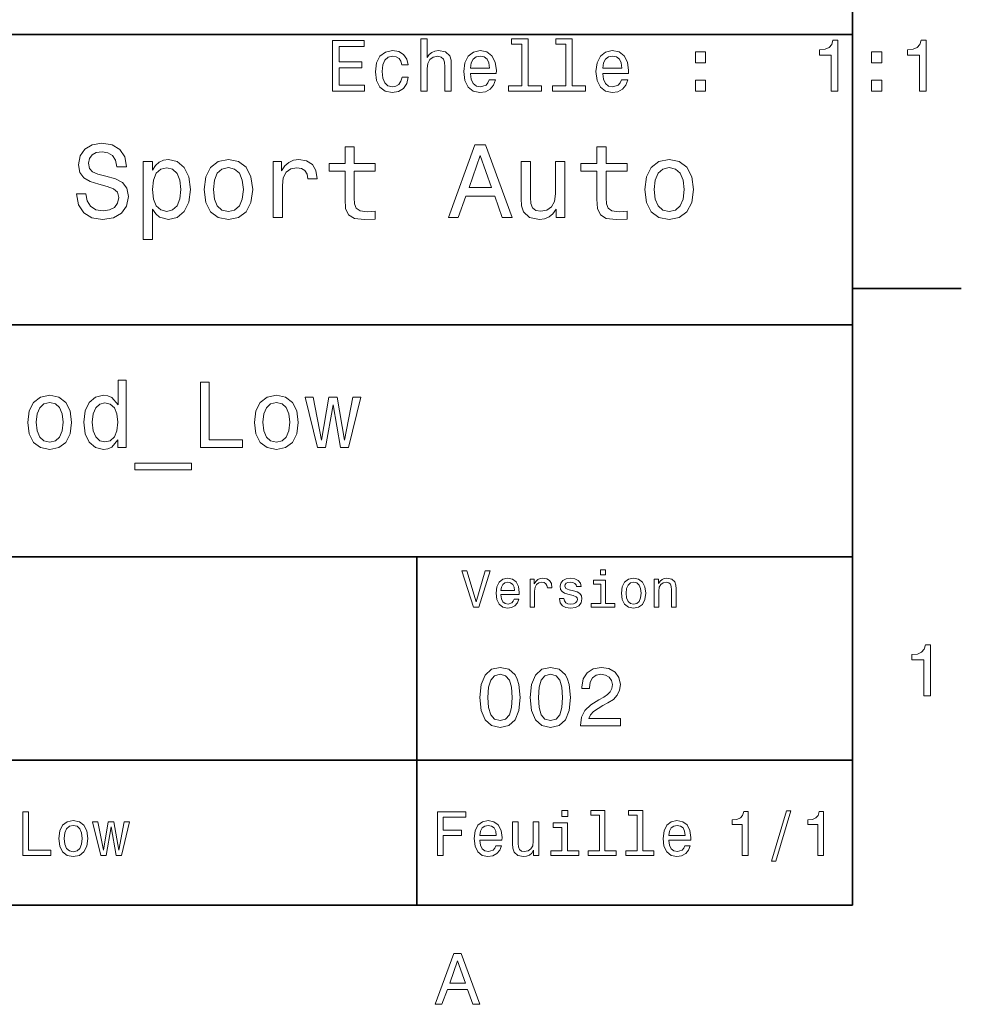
# Model space of a CAD drawing. Extents: x 0 to 297, y 0 to 210.
# Tile 7 of 9: x 230 to 294, y 3 to 71. Entities that reach past the tile are written whole.
import ezdxf

# ---------------------------------------------------------------- set-up
doc = ezdxf.new("R2010")
doc.units = 0

msp = doc.modelspace()

# ---------------------------------------------------------------- linework, layer by layer
at = {"color": 7, "lineweight": 35}
for p, q in [((287, 10), (287, 200)), ((97, 70), (287, 70)), ((287, 70), (287, 10)), ((162, 50), (287, 50)), ((162, 34), (287, 34)), ((257, 10), (257, 34)), ((162, 20), (287, 20)), ((10, 10), (287, 10)), ((97, 10), (287, 10))]:
    msp.add_line(p, q, dxfattribs=at)
at = {"color": 7, "lineweight": 35, "ltscale": 0.1875}
msp.add_line((287, 52.5), (294.5, 52.5), dxfattribs=at)
at = {"color": 7, "lineweight": 13}
for points in [[(251.182098, 66.090836), (253.401108, 66.090836), (253.401108, 66.514465), (251.646072, 66.514465), (251.646072, 67.699623), (253.209473, 67.699623), (253.209473, 68.11821), (251.646072, 68.11821), (251.646072, 69.167206), (253.360764, 69.167206), (253.360764, 69.590836), (251.182098, 69.590836)], [(257.269257, 66.090836), (257.713074, 66.090836), (257.713074, 67.654236), (257.758453, 68.012306), (257.904724, 68.274551), (258.131653, 68.435936), (258.434265, 68.496452), (258.676331, 68.446022), (258.827637, 68.309853), (258.90329, 68.082909), (258.928497, 67.780319), (258.928497, 66.090836), (259.372284, 66.090836), (259.372284, 67.871094), (259.352112, 68.229164), (259.261353, 68.526718), (258.963806, 68.799049), (258.499817, 68.894867), (258.24765, 68.859566), (258.030792, 68.763748), (257.849243, 68.61245), (257.713074, 68.405678), (257.713074, 69.711876), (257.269257, 69.711876)], [(264.223877, 69.338676), (264.223877, 66.464035), (263.311066, 66.464035), (263.311066, 66.090836), (265.57547, 66.090836), (265.57547, 66.464035), (264.667694, 66.464035), (264.667694, 69.711876), (263.527924, 69.711876), (263.527924, 69.338676)], [(267.259888, 69.338676), (267.259888, 66.464035), (266.347076, 66.464035), (266.347076, 66.090836), (268.611481, 66.090836), (268.611481, 66.464035), (267.703705, 66.464035), (267.703705, 69.711876), (266.563934, 69.711876), (266.563934, 69.338676)], [(285.546631, 66.090836), (286.005585, 66.090836), (286.005585, 69.616051), (285.662628, 69.616051), (285.571869, 69.308418), (285.39032, 69.101639), (285.112915, 68.980606), (284.729645, 68.940262), (284.729645, 68.582191), (285.546631, 68.582191)], [(291.618683, 66.090836), (292.077637, 66.090836), (292.077637, 69.616051), (291.73468, 69.616051), (291.643921, 69.308418), (291.462341, 69.101639), (291.184967, 68.980606), (290.801697, 68.940262), (290.801697, 68.582191), (291.618683, 68.582191)], [(255.958023, 67.901352), (256.39679, 67.901352), (256.306, 68.30481), (256.089142, 68.622536), (255.751251, 68.819221), (255.3125, 68.894867), (254.828354, 68.794006), (254.46019, 68.511581), (254.22821, 68.05265), (254.147507, 67.437378), (254.22316, 66.827148), (254.450104, 66.373253), (254.808167, 66.090836), (255.297363, 65.995018), (255.731079, 66.070663), (256.06897, 66.282478), (256.300964, 66.615334), (256.401825, 67.059135), (255.97821, 67.059135), (255.902557, 66.776718), (255.761337, 66.564896), (255.559616, 66.433777), (255.3125, 66.393433), (255.004868, 66.458992), (254.782959, 66.660721), (254.64679, 66.988533), (254.601395, 67.452507), (254.64679, 67.906395), (254.787994, 68.234207), (255.014954, 68.435936), (255.3125, 68.506538), (255.574738, 68.461151), (255.771423, 68.345161), (255.902557, 68.153519)], [(260.693634, 67.316338), (262.468842, 67.316338), (262.473877, 67.523109), (262.393188, 68.103081), (262.171295, 68.536804), (261.818268, 68.799049), (261.349243, 68.894867), (260.89032, 68.794006), (260.537292, 68.511581), (260.310333, 68.05265), (260.229645, 67.447464), (260.305298, 66.827148), (260.532227, 66.373253), (260.880219, 66.090836), (261.334106, 65.995018), (261.727478, 66.060577), (262.050262, 66.232048), (262.287292, 66.504379), (262.423462, 66.867493), (261.98468, 66.867493), (261.893921, 66.665764), (261.762787, 66.514465), (261.389587, 66.393433), (261.102112, 66.448906), (260.885254, 66.62542), (260.744049, 66.91288), (260.693634, 67.301208)], [(269.801697, 67.316338), (271.576904, 67.316338), (271.58194, 67.523109), (271.501251, 68.103081), (271.279358, 68.536804), (270.926331, 68.799049), (270.457306, 68.894867), (269.998383, 68.794006), (269.645355, 68.511581), (269.418396, 68.05265), (269.337708, 67.447464), (269.413361, 66.827148), (269.64032, 66.373253), (269.988281, 66.090836), (270.442169, 65.995018), (270.835541, 66.060577), (271.158325, 66.232048), (271.395355, 66.504379), (271.531525, 66.867493), (271.092743, 66.867493), (271.001984, 66.665764), (270.87085, 66.514465), (270.49765, 66.393433), (270.210205, 66.448906), (269.993347, 66.62542), (269.852112, 66.91288), (269.801697, 67.301208)], [(276.181366, 68.047607), (276.87735, 68.047607), (276.87735, 68.799049), (276.181366, 68.799049)], [(288.32547, 68.047607), (289.021423, 68.047607), (289.021423, 68.799049), (288.32547, 68.799049)], [(260.693634, 67.689537), (260.749084, 68.037521), (260.885254, 68.294724), (261.092041, 68.451065), (261.36438, 68.506538), (261.631653, 68.451065), (261.83844, 68.294724), (261.964508, 68.037521), (262.009918, 67.689537)], [(269.801697, 67.689537), (269.857178, 68.037521), (269.993347, 68.294724), (270.200104, 68.451065), (270.472443, 68.506538), (270.739746, 68.451065), (270.946503, 68.294724), (271.072571, 68.037521), (271.117981, 67.689537)], [(276.181366, 66.090836), (276.87735, 66.090836), (276.87735, 66.842278), (276.181366, 66.842278)], [(288.32547, 66.090836), (289.021423, 66.090836), (289.021423, 66.842278), (288.32547, 66.842278)], [(234.20462, 59.030979), (233.548996, 59.030979), (233.693085, 58.267288), (234.053314, 57.70533), (234.608078, 57.366714), (235.357361, 57.244236), (236.099426, 57.359509), (236.654175, 57.67651), (237.007202, 58.17363), (237.136902, 58.82925), (237.028824, 59.420029), (236.726227, 59.801872), (236.236313, 60.054031), (235.580704, 60.241352), (235.018738, 60.378242), (234.651306, 60.536743), (234.442368, 60.767288), (234.377533, 61.127522), (234.442368, 61.451729), (234.629684, 61.696686), (234.917877, 61.862389), (235.314133, 61.920029), (235.71759, 61.84798), (236.034592, 61.653458), (236.24353, 61.32925), (236.344391, 60.889767), (237, 60.889767), (237, 60.904179), (236.884735, 61.581409), (236.546112, 62.085732), (236.01297, 62.402737), (235.292511, 62.510807), (234.644104, 62.402737), (234.139771, 62.100143), (233.815567, 61.631844), (233.700287, 61.026657), (233.793961, 60.486309), (234.067734, 60.118874), (234.5, 59.873917), (235.09079, 59.6866), (235.674362, 59.520893), (236.113831, 59.362389), (236.380402, 59.131844), (236.47406, 58.757202), (236.387619, 58.375359), (236.164276, 58.087173), (235.825653, 57.907059), (235.386169, 57.849422), (234.896255, 57.928673), (234.521622, 58.159222), (234.283875, 58.533859)], [(252.05043, 60.579971), (252.05043, 58.64193), (252.093658, 58.015129), (252.29538, 57.582851), (252.698853, 57.330688), (253.383286, 57.244236), (254.132568, 57.280258), (254.132568, 57.827808), (253.585022, 57.78458), (253.087891, 57.842216), (252.82132, 58.022331), (252.706055, 58.324928), (252.684448, 58.75), (252.684448, 60.579971), (254.132568, 60.579971), (254.132568, 61.120316), (252.684448, 61.120316), (252.684448, 62.251438), (252.05043, 62.251438), (252.05043, 61.120316), (250.955322, 61.120316), (250.955322, 60.579971)], [(259.175781, 57.381123), (259.838623, 57.381123), (260.364563, 58.850864), (262.360229, 58.850864), (262.886169, 57.381123), (263.563416, 57.381123), (261.733429, 62.388329), (260.998566, 62.388329)], [(269.399109, 60.579971), (269.399109, 58.64193), (269.442352, 58.015129), (269.644073, 57.582851), (270.047546, 57.330688), (270.731995, 57.244236), (271.481262, 57.280258), (271.481262, 57.827808), (270.933716, 57.78458), (270.436584, 57.842216), (270.170013, 58.022331), (270.054749, 58.324928), (270.033142, 58.75), (270.033142, 60.579971), (271.481262, 60.579971), (271.481262, 61.120316), (270.033142, 61.120316), (270.033142, 62.251438), (269.399109, 62.251438), (269.399109, 61.120316), (268.304016, 61.120316), (268.304016, 60.579971)], [(238.786743, 60.652016), (238.786743, 61.25), (238.15274, 61.25), (238.15274, 55.882565), (238.786743, 55.882565), (238.786743, 57.971901), (239.010101, 57.633286), (239.262253, 57.409943), (239.896271, 57.244236), (240.50145, 57.381123), (240.976959, 57.791786), (241.286743, 58.440201), (241.402023, 59.319164), (241.286743, 60.190922), (240.976959, 60.839336), (240.50145, 61.242794), (239.896271, 61.386887), (239.550446, 61.343658), (239.255051, 61.206772), (239.002899, 60.976223)], [(242.338623, 59.311958), (242.453888, 58.432995), (242.785309, 57.78458), (243.311249, 57.381123), (244.017303, 57.244236), (244.716141, 57.381123), (245.242081, 57.777374), (245.573486, 58.425793), (245.695969, 59.311958), (245.573486, 60.190922), (245.242081, 60.846542), (244.716141, 61.242794), (244.017303, 61.386887), (243.311249, 61.242794), (242.785309, 60.839336), (242.453888, 60.190922)], [(247.100861, 57.381123), (247.734863, 57.381123), (247.734863, 59.592937), (247.799713, 60.12608), (247.994232, 60.507923), (248.311249, 60.738472), (248.736313, 60.817722), (249.053314, 60.767288), (249.291077, 60.623199), (249.435165, 60.378242), (249.485596, 60.046829), (250.126801, 60.046829), (250.040344, 60.630402), (249.802597, 61.048271), (249.406342, 61.30043), (248.865997, 61.386887), (248.498566, 61.32925), (248.181549, 61.185158), (247.900574, 60.940201), (247.677246, 60.608788), (247.677246, 61.25), (247.100861, 61.25)], [(260.595093, 59.463257), (261.365997, 61.667866), (262.136902, 59.463257)], [(267.194519, 61.25), (266.560516, 61.25), (266.560516, 59.016571), (266.488464, 58.497837), (266.279541, 58.123196), (265.955322, 57.892651), (265.530243, 57.820602), (265.19165, 57.878242), (264.975494, 58.051151), (264.853027, 58.346542), (264.824219, 58.764408), (264.824219, 61.25), (264.190186, 61.25), (264.190186, 58.706772), (264.211792, 58.195244), (264.348694, 57.770172), (264.766571, 57.381123), (265.436584, 57.244236), (265.796814, 57.294666), (266.106628, 57.424351), (266.373199, 57.647694), (266.589325, 57.971901), (266.589325, 57.381123), (267.194519, 57.381123)], [(272.698853, 59.311958), (272.814117, 58.432995), (273.145508, 57.78458), (273.671448, 57.381123), (274.377502, 57.244236), (275.076355, 57.381123), (275.602295, 57.777374), (275.933716, 58.425793), (276.056183, 59.311958), (275.933716, 60.190922), (275.602295, 60.846542), (275.076355, 61.242794), (274.377502, 61.386887), (273.671448, 61.242794), (273.145508, 60.839336), (272.814117, 60.190922)], [(239.788193, 57.8134), (239.363129, 57.907059), (239.053314, 58.195244), (238.858795, 58.663544), (238.793945, 59.319164), (238.858795, 59.967579), (239.053314, 60.435879), (239.363129, 60.716858), (239.788193, 60.817722), (240.177246, 60.716858), (240.48703, 60.428673), (240.681564, 59.960373), (240.753601, 59.319164), (240.681564, 58.67075), (240.48703, 58.195244), (240.177246, 57.907059)], [(242.98703, 59.319164), (243.05188, 59.967579), (243.253601, 60.435879), (243.57782, 60.72406), (244.017303, 60.824928), (244.449585, 60.72406), (244.773773, 60.443081), (244.97551, 59.967579), (245.047546, 59.319164), (244.97551, 58.663544), (244.773773, 58.188038), (244.449585, 57.899853), (244.017303, 57.806194), (243.57782, 57.899853), (243.253601, 58.188038), (243.05188, 58.663544)], [(273.34726, 59.319164), (273.412109, 59.967579), (273.613831, 60.435879), (273.938019, 60.72406), (274.377502, 60.824928), (274.809784, 60.72406), (275.134003, 60.443081), (275.335724, 59.967579), (275.407776, 59.319164), (275.335724, 58.663544), (275.134003, 58.188038), (274.809784, 57.899853), (274.377502, 57.806194), (273.938019, 57.899853), (273.613831, 58.188038), (273.412109, 58.663544)], [(236.411377, 42.068443), (236.411377, 41.530258), (236.981979, 41.530258), (236.981979, 46.185879), (236.417862, 46.185879), (236.417862, 44.480545), (235.983429, 44.973343), (235.717575, 45.090057), (235.412811, 45.135445), (234.861664, 45.005764), (234.433716, 44.642651), (234.154892, 44.059078), (234.057632, 43.274494), (234.154892, 42.489914), (234.433716, 41.899857), (234.861664, 41.530258), (235.412811, 41.407059), (235.717575, 41.45245), (235.989899, 41.569164)], [(242.104462, 41.530258), (244.996399, 41.530258), (244.996399, 42.074928), (242.701004, 42.074928), (242.701004, 46.030258), (242.104462, 46.030258)], [(230.199554, 43.268009), (230.303314, 42.476944), (230.601578, 41.893372), (231.074921, 41.530258), (231.710373, 41.407059), (232.339325, 41.530258), (232.812683, 41.886887), (233.110947, 42.470459), (233.221176, 43.268009), (233.110947, 44.059078), (232.812683, 44.649136), (232.339325, 45.005764), (231.710373, 45.135445), (231.074921, 45.005764), (230.601578, 44.642651), (230.303314, 44.059078)], [(245.813385, 43.268009), (245.917145, 42.476944), (246.215408, 41.893372), (246.688751, 41.530258), (247.324203, 41.407059), (247.953156, 41.530258), (248.426514, 41.886887), (248.724777, 42.470459), (248.835007, 43.268009), (248.724777, 44.059078), (248.426514, 44.649136), (247.953156, 45.005764), (247.324203, 45.135445), (246.688751, 45.005764), (246.215408, 44.642651), (245.917145, 44.059078)], [(250.708923, 41.530258), (251.227661, 44.48703), (251.746399, 41.530258), (252.291061, 41.530258), (253.146973, 45.012245), (252.59581, 45.012245), (252.018723, 42.055473), (251.50647, 45.012245), (250.942352, 45.012245), (250.430115, 42.055473), (249.853027, 45.012245), (249.30835, 45.012245), (250.164261, 41.530258)], [(230.783142, 43.274494), (230.841492, 43.858067), (231.023041, 44.279537), (231.314835, 44.538902), (231.710373, 44.629681), (232.099426, 44.538902), (232.391205, 44.286022), (232.572754, 43.858067), (232.637604, 43.274494), (232.572754, 42.684437), (232.391205, 42.256481), (232.099426, 41.997116), (231.710373, 41.912823), (231.314835, 41.997116), (231.023041, 42.256481), (230.841492, 42.684437)], [(235.510086, 44.623199), (235.886169, 44.532421), (236.171463, 44.279537), (236.340057, 43.858067), (236.404892, 43.274494), (236.340057, 42.684437), (236.171463, 42.262966), (235.886169, 42.003601), (235.510086, 41.919308), (235.153458, 42.003601), (234.881119, 42.262966), (234.699554, 42.690922), (234.641205, 43.274494), (234.699554, 43.851585), (234.881119, 44.273052), (235.153458, 44.532421)], [(246.396973, 43.274494), (246.455322, 43.858067), (246.636871, 44.279537), (246.928665, 44.538902), (247.324203, 44.629681), (247.713257, 44.538902), (248.005035, 44.286022), (248.186584, 43.858067), (248.251434, 43.274494), (248.186584, 42.684437), (248.005035, 42.256481), (247.713257, 41.997116), (247.324203, 41.912823), (246.928665, 41.997116), (246.636871, 42.256481), (246.455322, 42.684437)], [(237.565552, 40.453888), (237.565552, 40), (241.469009, 40), (241.469009, 40.453888)], [(261.71109, 33.03458), (261.08429, 30.905619), (260.439484, 33.03458), (260.09726, 33.03458), (260.904175, 30.530979), (261.264404, 30.530979), (262.053314, 33.03458)], [(269.992798, 33.117435), (269.657776, 33.117435), (269.657776, 32.757202), (269.992798, 32.757202)], [(262.784576, 31.40634), (264.052582, 31.40634), (264.056183, 31.554033), (263.998566, 31.9683), (263.840057, 32.278099), (263.587891, 32.465416), (263.252869, 32.533859), (262.925079, 32.461815), (262.672913, 32.260086), (262.510803, 31.932276), (262.453156, 31.5), (262.507202, 31.056915), (262.669312, 30.732708), (262.917877, 30.530979), (263.242065, 30.462536), (263.523041, 30.509365), (263.753601, 30.631844), (263.922913, 30.826368), (264.020172, 31.085733), (263.706787, 31.085733), (263.641937, 30.941643), (263.548279, 30.833572), (263.281708, 30.747118), (263.076355, 30.786743), (262.921478, 30.912823), (262.820618, 31.118155), (262.784576, 31.395533)], [(262.784576, 31.672911), (262.824219, 31.921469), (262.921478, 32.105186), (263.069153, 32.216858), (263.263702, 32.256485), (263.45462, 32.216858), (263.602295, 32.105186), (263.692352, 31.921469), (263.724792, 31.672911)], [(264.794678, 30.530979), (265.111664, 30.530979), (265.111664, 31.636887), (265.144104, 31.903458), (265.241364, 32.094379), (265.399841, 32.209652), (265.612396, 32.249279), (265.770905, 32.224064), (265.889771, 32.152016), (265.961823, 32.029537), (265.98703, 31.863832), (266.307648, 31.863832), (266.264404, 32.155621), (266.145538, 32.364552), (265.947418, 32.490635), (265.677246, 32.533859), (265.49353, 32.505043), (265.335022, 32.432995), (265.194519, 32.310516), (265.082855, 32.144814), (265.082855, 32.465416), (264.794678, 32.465416)], [(267.791779, 31.658501), (267.485596, 31.730547), (267.258636, 31.8134), (267.182983, 31.982708), (267.20462, 32.101585), (267.280273, 32.188038), (267.40274, 32.242073), (267.579254, 32.263687), (267.748566, 32.242073), (267.881836, 32.177231), (267.968292, 32.079971), (268.004333, 31.950287), (268.314117, 31.950287), (268.314117, 31.957493), (268.260101, 32.191643), (268.112396, 32.375359), (267.881836, 32.490635), (267.579254, 32.533859), (267.273041, 32.490635), (267.049713, 32.371758), (266.90921, 32.195244), (266.865997, 31.971901), (266.898407, 31.755764), (266.999268, 31.604465), (267.164978, 31.496397), (267.406342, 31.420748), (267.759369, 31.334293), (267.975494, 31.244236), (268.033142, 31.17219), (268.054749, 31.064121), (268.022339, 30.930836), (267.935883, 30.829971), (267.79538, 30.765129), (267.608063, 30.743515), (267.409943, 30.765129), (267.265839, 30.840778), (267.168579, 30.963255), (267.128967, 31.132565), (266.822754, 31.132565), (266.873199, 30.844379), (267.020905, 30.635447), (267.255035, 30.509365), (267.579254, 30.462536), (267.917877, 30.509365), (268.166412, 30.635447), (268.317719, 30.837175), (268.371765, 31.100143), (268.332123, 31.327089), (268.220459, 31.481987), (268.036743, 31.582851)], [(269.981995, 30.79755), (269.981995, 32.400574), (269.167877, 32.400574), (269.167877, 32.130402), (269.664978, 32.130402), (269.664978, 30.79755), (269.016571, 30.79755), (269.016571, 30.530979), (270.637604, 30.530979), (270.637604, 30.79755)], [(271.087891, 31.496397), (271.145538, 31.056915), (271.311249, 30.732708), (271.574219, 30.530979), (271.927246, 30.462536), (272.276672, 30.530979), (272.539612, 30.729107), (272.705322, 31.053314), (272.766571, 31.496397), (272.705322, 31.935879), (272.539612, 32.263687), (272.276672, 32.461815), (271.927246, 32.533859), (271.574219, 32.461815), (271.311249, 32.260086), (271.145538, 31.935879)], [(271.412109, 31.5), (271.444519, 31.824207), (271.54538, 32.058357), (271.707489, 32.20245), (271.927246, 32.25288), (272.143372, 32.20245), (272.305481, 32.061958), (272.406342, 31.824207), (272.442352, 31.5), (272.406342, 31.17219), (272.305481, 30.934437), (272.143372, 30.790344), (271.927246, 30.743515), (271.707489, 30.790344), (271.54538, 30.934437), (271.444519, 31.17219)], [(273.350159, 30.530979), (273.667145, 30.530979), (273.667145, 31.647694), (273.699554, 31.903458), (273.804047, 32.090778), (273.966125, 32.206051), (274.182281, 32.249279), (274.355194, 32.213257), (274.463257, 32.115993), (274.517303, 31.95389), (274.535309, 31.737751), (274.535309, 30.530979), (274.852295, 30.530979), (274.852295, 31.802593), (274.837891, 32.058357), (274.773041, 32.270893), (274.560516, 32.465416), (274.229095, 32.533859), (274.04538, 32.508644), (273.890503, 32.440201), (273.757202, 32.324928), (273.65274, 32.170029), (273.65274, 32.465416), (273.350159, 32.465416)], [(291.909241, 24.416786), (292.368164, 24.416786), (292.368164, 27.942001), (292.025208, 27.942001), (291.934448, 27.634365), (291.752899, 27.427593), (291.475525, 27.306557), (291.092224, 27.266211), (291.092224, 26.90814), (291.909241, 26.90814)], [(261.345825, 24.314121), (261.432281, 23.409224), (261.703156, 22.763689), (262.135437, 22.371759), (262.734863, 22.244957), (263.328522, 22.371759), (263.760803, 22.763689), (264.02594, 23.409224), (264.118164, 24.314121), (264.02594, 25.213257), (263.916412, 25.570606), (263.760803, 25.864553), (263.328522, 26.256485), (262.734863, 26.38905), (262.135437, 26.256485), (261.703156, 25.858791), (261.432281, 25.213257)], [(261.899139, 24.314121), (261.945251, 25.011528), (262.089325, 25.51297), (262.348694, 25.806917), (262.734863, 25.910664), (263.115265, 25.806917), (263.374634, 25.51297), (263.518738, 25.011528), (263.56485, 24.314121), (263.518738, 23.610952), (263.374634, 23.10951), (263.115265, 22.815563), (262.734863, 22.717581), (262.348694, 22.815563), (262.089325, 23.10951), (261.945251, 23.610952)], [(264.815552, 24.314121), (264.902008, 23.409224), (265.172913, 22.763689), (265.605194, 22.371759), (266.20462, 22.244957), (266.798279, 22.371759), (267.23056, 22.763689), (267.495667, 23.409224), (267.587891, 24.314121), (267.495667, 25.213257), (267.386169, 25.570606), (267.23056, 25.864553), (266.798279, 26.256485), (266.20462, 26.38905), (265.605194, 26.256485), (265.172913, 25.858791), (264.902008, 25.213257)], [(265.368866, 24.314121), (265.414978, 25.011528), (265.559082, 25.51297), (265.818451, 25.806917), (266.20462, 25.910664), (266.585022, 25.806917), (266.844391, 25.51297), (266.988464, 25.011528), (267.034576, 24.314121), (266.988464, 23.610952), (266.844391, 23.10951), (266.585022, 22.815563), (266.20462, 22.717581), (265.818451, 22.815563), (265.559082, 23.10951), (265.414978, 23.610952)], [(268.268005, 22.360231), (271.017303, 22.360231), (271.017303, 22.855909), (268.844391, 22.855909), (268.965424, 23.126802), (269.172913, 23.351585), (269.812683, 23.760807), (270.15274, 23.933718), (270.533142, 24.181557), (270.804047, 24.469742), (270.959656, 24.809799), (271.017303, 25.195967), (270.919312, 25.680117), (270.648407, 26.06052), (270.233429, 26.302595), (269.697418, 26.38905), (269.144104, 26.291067), (268.723328, 26.020174), (268.452454, 25.587896), (268.360229, 25.017292), (268.360229, 24.9366), (268.884735, 24.9366), (268.884735, 24.98271), (268.936584, 25.374641), (269.092224, 25.662825), (269.340057, 25.847263), (269.668579, 25.910664), (270.002869, 25.853027), (270.250732, 25.708935), (270.412109, 25.48415), (270.469727, 25.201729), (270.429382, 24.9366), (270.319885, 24.711817), (270.135437, 24.51585), (269.881836, 24.342941), (269.541779, 24.158503), (268.976959, 23.801153), (268.579254, 23.42075), (268.342926, 22.959656), (268.268005, 22.377522)], [(229.855911, 13.428675), (231.783875, 13.428675), (231.783875, 13.791787), (230.253601, 13.791787), (230.253601, 16.428675), (229.855911, 16.428675)], [(258.414978, 13.428675), (258.817017, 13.428675), (258.817017, 14.807637), (260.079254, 14.807637), (260.079254, 15.166427), (258.817017, 15.166427), (258.817017, 16.065563), (260.368866, 16.065563), (260.368866, 16.428675), (258.414978, 16.428675)], [(267.389038, 16.532421), (266.98703, 16.532421), (266.98703, 16.100145), (267.389038, 16.100145)], [(269.572052, 16.212536), (269.572052, 13.748559), (268.789612, 13.748559), (268.789612, 13.428675), (270.73056, 13.428675), (270.73056, 13.748559), (269.952454, 13.748559), (269.952454, 16.532421), (268.975494, 16.532421), (268.975494, 16.212536)], [(272.174347, 16.212536), (272.174347, 13.748559), (271.391937, 13.748559), (271.391937, 13.428675), (273.332855, 13.428675), (273.332855, 13.748559), (272.554749, 13.748559), (272.554749, 16.532421), (271.57782, 16.532421), (271.57782, 16.212536)], [(279.416443, 13.428675), (279.809814, 13.428675), (279.809814, 16.450289), (279.515839, 16.450289), (279.438049, 16.1866), (279.28241, 16.009367), (279.044678, 15.905621), (278.716125, 15.871038), (278.716125, 15.564121), (279.416443, 15.564121)], [(281.42218, 13.026657), (281.720459, 13.026657), (282.766571, 16.510807), (282.463989, 16.510807)], [(284.621033, 13.428675), (285.014404, 13.428675), (285.014404, 16.450289), (284.720459, 16.450289), (284.642639, 16.1866), (284.48703, 16.009367), (284.249268, 15.905621), (283.920746, 15.871038), (283.920746, 15.564121), (284.621033, 15.564121)], [(232.328537, 14.587176), (232.397705, 14.059798), (232.596542, 13.67075), (232.912109, 13.428675), (233.335739, 13.346542), (233.755051, 13.428675), (234.070618, 13.666427), (234.269455, 14.055476), (234.342941, 14.587176), (234.269455, 15.114553), (234.070618, 15.507925), (233.755051, 15.745678), (233.335739, 15.832133), (232.912109, 15.745678), (232.596542, 15.503603), (232.397705, 15.114553)], [(235.592224, 13.428675), (235.938049, 15.399857), (236.283875, 13.428675), (236.646973, 13.428675), (237.21759, 15.75), (236.850159, 15.75), (236.465424, 13.778819), (236.123932, 15.75), (235.747849, 15.75), (235.406342, 13.778819), (235.021622, 15.75), (234.658508, 15.75), (235.229111, 13.428675)], [(261.341492, 14.479107), (262.863098, 14.479107), (262.867432, 14.656341), (262.798279, 15.153459), (262.608063, 15.525217), (262.305481, 15.75), (261.903473, 15.832133), (261.510101, 15.745678), (261.207489, 15.503603), (261.01297, 15.110231), (260.943817, 14.591499), (261.008636, 14.059798), (261.203156, 13.67075), (261.501434, 13.428675), (261.890503, 13.346542), (262.227661, 13.402739), (262.504333, 13.549712), (262.707489, 13.783141), (262.824219, 14.09438), (262.44812, 14.09438), (262.370331, 13.92147), (262.257935, 13.791787), (261.938049, 13.688041), (261.69165, 13.735591), (261.505768, 13.886888), (261.384735, 14.133286), (261.341492, 14.466139)], [(265.400574, 15.75), (265.020172, 15.75), (265.020172, 14.409943), (264.976959, 14.098703), (264.851593, 13.873919), (264.657074, 13.735591), (264.402008, 13.692364), (264.198853, 13.726946), (264.069153, 13.830692), (263.995667, 14.007925), (263.978394, 14.258646), (263.978394, 15.75), (263.597992, 15.75), (263.597992, 14.224064), (263.610962, 13.917148), (263.693085, 13.662104), (263.943817, 13.428675), (264.345825, 13.346542), (264.561951, 13.376801), (264.747833, 13.454611), (264.907776, 13.588617), (265.037476, 13.783141), (265.037476, 13.428675), (265.400574, 13.428675)], [(267.376068, 13.748559), (267.376068, 15.672191), (266.399139, 15.672191), (266.399139, 15.347983), (266.995667, 15.347983), (266.995667, 13.748559), (266.21759, 13.748559), (266.21759, 13.428675), (268.162811, 13.428675), (268.162811, 13.748559)], [(274.353027, 14.479107), (275.874634, 14.479107), (275.878967, 14.656341), (275.809814, 15.153459), (275.619598, 15.525217), (275.317017, 15.75), (274.914978, 15.832133), (274.521606, 15.745678), (274.219025, 15.503603), (274.024506, 15.110231), (273.955322, 14.591499), (274.020172, 14.059798), (274.214691, 13.67075), (274.51297, 13.428675), (274.902008, 13.346542), (275.239197, 13.402739), (275.515839, 13.549712), (275.719025, 13.783141), (275.835724, 14.09438), (275.459656, 14.09438), (275.381836, 13.92147), (275.26944, 13.791787), (274.949554, 13.688041), (274.703186, 13.735591), (274.517303, 13.886888), (274.39624, 14.133286), (274.353027, 14.466139)], [(232.71759, 14.591499), (232.756485, 14.980548), (232.877533, 15.261528), (233.072052, 15.434439), (233.335739, 15.494957), (233.595108, 15.434439), (233.789627, 15.26585), (233.910675, 14.980548), (233.953888, 14.591499), (233.910675, 14.198127), (233.789627, 13.912825), (233.595108, 13.739914), (233.335739, 13.683718), (233.072052, 13.739914), (232.877533, 13.912825), (232.756485, 14.198127)], [(261.341492, 14.798992), (261.389038, 15.097262), (261.505768, 15.317724), (261.682983, 15.45173), (261.916412, 15.49928), (262.145538, 15.45173), (262.322754, 15.317724), (262.430847, 15.097262), (262.469727, 14.798992)], [(274.353027, 14.798992), (274.400574, 15.097262), (274.517303, 15.317724), (274.694519, 15.45173), (274.927948, 15.49928), (275.157074, 15.45173), (275.33429, 15.317724), (275.442352, 15.097262), (275.481262, 14.798992)], [(258.266846, 3.166787), (258.730835, 3.166787), (259.098999, 4.195605), (260.495972, 4.195605), (260.864105, 3.166787), (261.338165, 3.166787), (260.05719, 6.67183), (259.542786, 6.67183)], [(259.260376, 4.624279), (259.799988, 6.167507), (260.33963, 4.624279)]]:
    msp.add_lwpolyline(points, close=True, dxfattribs=at)

doc.saveas('drawing.dxf')
